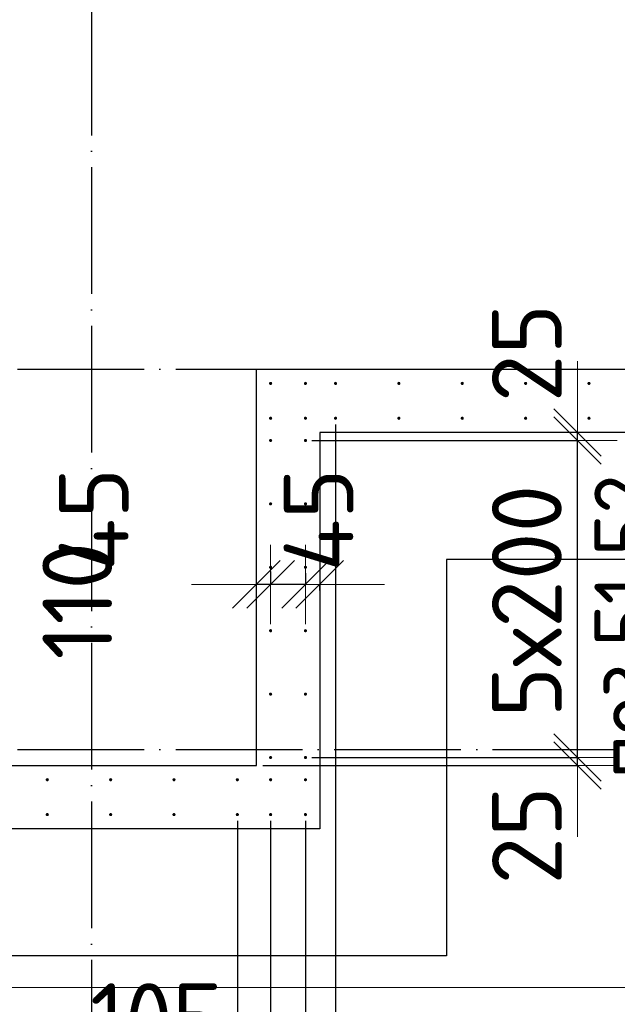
# Model space of a CAD drawing. Header units: millimetres. Extents: x 123094 to 184385, y 26948 to 48500.
# Tile 54 of 104: x 152713 to 154600, y 29197 to 32302. Entities that reach past the tile are written whole.
import ezdxf

# ---------------------------------------------------------------- set-up
doc = ezdxf.new("R2010")
doc.units = ezdxf.units.MM
doc.header["$PDMODE"] = 65
doc.linetypes.add('______11', pattern=[500, 400, -50, 0, -50])
doc.linetypes.add('______5', pattern=[1100, 800, -100, 100, -100])
for name, color, linetype, lineweight in [('Standard', 7, 'Continuous', 25), ('Арм.стержн. Выпуски', 180, 'Continuous', 35), ('Размерная линия_ общее', 7, 'Continuous', 13), ('Стена_ общее', 7, 'Continuous', 35), ('Фундамент_ общее', 7, 'Continuous', 35)]:
    doc.layers.add(name, color=color, linetype=linetype, lineweight=lineweight)
doc.layers.add('Осевая линия_ общее', color=7, linetype='______5', lineweight=13, true_color=0xa0a0a0)
doc.styles.add('ISOCPEUR', font='ISOCPEUR')
doc.dimstyles.new('DIMSTYLE_3', dxfattribs={"dimtxt": 220, "dimasz": 250, "dimexe": 0, "dimexo": 0, "dimgap": 110, "dimtad": 2, "dimdec": 0, "dimrnd": 5, "dimzin": 12, "dimdsep": 46, "dimtxsty": 'ISOCPEUR', "dimblk1": 'ALL_ML_STRICH', "dimblk2": 'ALL_ML_STRICH', "dimsah": 1, "dimcen": 0, "dimclrd": 7, "dimclre": 256, "dimclrt": 7, "dimadec": 0, "dimazin": 0, "dimtfac": 1, "dimtdec": 0, "dimtix": 1, "dimtmove": 2, "dimatfit": 3, "dimfxl": 0, "dimtzin": 0, "dimlwd": 0, "dimlwe": -3, "dimarcsym": 0})
doc.dimstyles.new('DIMSTYLE_5', dxfattribs={"dimtxt": 220, "dimasz": 250, "dimexe": 0, "dimexo": 0, "dimgap": 110, "dimtad": 2, "dimdec": 0, "dimrnd": 5, "dimzin": 12, "dimdsep": 46, "dimtxsty": 'ISOCPEUR', "dimblk1": 'ALL_ML_STRICH', "dimblk2": 'ALL_ML_STRICH', "dimsah": 1, "dimcen": 0, "dimclrd": 7, "dimclre": 256, "dimclrt": 7, "dimadec": 0, "dimazin": 0, "dimtfac": 1, "dimtdec": 0, "dimtix": 1, "dimtmove": 2, "dimatfit": 3, "dimfxl": 0, "dimtvp": 1.2, "dimtzin": 0, "dimlwd": 0, "dimlwe": -3, "dimarcsym": 0})
doc.dimstyles.new('DIMSTYLE_7', dxfattribs={"dimtxt": 220, "dimasz": 250, "dimexe": 0, "dimexo": 0, "dimgap": 110, "dimtad": 0, "dimdec": 0, "dimrnd": 5, "dimzin": 12, "dimdsep": 46, "dimtxsty": 'ISOCPEUR', "dimblk1": 'ALL_ML_STRICH', "dimblk2": 'ALL_ML_STRICH', "dimsah": 1, "dimcen": 0, "dimclrd": 7, "dimclre": 256, "dimclrt": 7, "dimadec": 0, "dimazin": 0, "dimtfac": 1, "dimtdec": 0, "dimtix": 1, "dimtmove": 2, "dimatfit": 3, "dimfxl": 0, "dimtvp": 1.2, "dimtzin": 0, "dimlwd": 0, "dimlwe": -3, "dimarcsym": 0})
doc.dimstyles.new('DIMSTYLE_9', dxfattribs={"dimtxt": 220, "dimasz": 250, "dimexe": 0, "dimexo": 0, "dimgap": 110, "dimtad": 2, "dimdec": 0, "dimrnd": 5, "dimzin": 12, "dimdsep": 46, "dimtxsty": 'ISOCPEUR', "dimblk1": 'ALL_ML_STRICH', "dimblk2": 'ALL_ML_STRICH', "dimsah": 1, "dimcen": 0, "dimsd1": 1, "dimsd2": 1, "dimclrd": 7, "dimclre": 256, "dimclrt": 7, "dimadec": 0, "dimazin": 0, "dimtfac": 1, "dimtdec": 0, "dimtix": 1, "dimtmove": 2, "dimatfit": 3, "dimfxl": 0, "dimtvp": 1.2, "dimtzin": 0, "dimlwd": 0, "dimlwe": -3, "dimarcsym": 0})

# ---------------------------------------------------------------- blocks, each defined once
blk = doc.blocks.new('ALL_ML_STRICH')
at = {"color": 0, "linetype": 'ByBlock', "lineweight": -2}
for p, q in [((0, -0.5), (0, 0.5)), ((-0.3, -0.3), (0.3, 0.3)), ((-1, 0), (0.5, 0))]:
    blk.add_line(p, q, dxfattribs=at)
blk = doc.blocks.new('*D143')
at = {"layer": 'DEFPOINTS', "color": 7, "linetype": 'Continuous', "lineweight": 13, "transparency": 33554687}
for p in [(153615, 30576.3), (153660, 30520.9), (153660, 30481.6)]:
    blk.add_point(p, dxfattribs=at)
at = {"layer": 'Размерная линия_ общее', "color": 253, "linetype": 'Continuous', "lineweight": -2, "true_color": 0xa0a0a0, "transparency": 33554687}
for p, q in [((153615, 30556.3), (153615, 30520.9)), ((153660, 30501.6), (153660, 30520.9))]:
    blk.add_line(p, q, dxfattribs=at)
at = {"layer": 'Размерная линия_ общее', "color": 7, "linetype": 'Continuous', "lineweight": -2, "transparency": 33554687}
for p, q in [((153615, 30520.9), (153615, 30520.9)), ((153660, 30520.9), (153660, 30520.9))]:
    blk.add_line(p, q, dxfattribs=at)
at = {"layer": 'Размерная линия_ общее', "color": 7, "linetype": 'Continuous', "lineweight": 13, "transparency": 33554687, "xscale": 250, "yscale": 250, "zscale": 250}
for p, rotation in [((153660, 30520.9), 360), ((153615, 30520.9), 180)]:
    blk.add_blockref('ALL_ML_STRICH', p, dxfattribs=dict(at, rotation=rotation))
at = {"layer": 'Размерная линия_ общее', "color": 7, "linetype": 'Continuous', "lineweight": 13, "transparency": 33554687, "insert": (153656.4, 30724.4), "char_height": 220, "width": 440, "attachment_point": 5, "rotation": 90, "style": 'ISOCPEUR'}
blk.add_mtext('\\A1;{45}', dxfattribs=at)
blk = doc.blocks.new('*D144')
at = {"layer": 'DEFPOINTS', "color": 7, "linetype": 'Continuous', "lineweight": 13, "transparency": 33554687}
for p in [(153505, 30581.3), (153615, 30576.3), (153615, 30520.9)]:
    blk.add_point(p, dxfattribs=at)
at = {"layer": 'Размерная линия_ общее', "color": 253, "linetype": 'Continuous', "lineweight": -2, "true_color": 0xa0a0a0, "transparency": 33554687}
for p, q in [((153505, 30561.3), (153505, 30520.9)), ((153615, 30556.3), (153615, 30520.9))]:
    blk.add_line(p, q, dxfattribs=at)
at = {"layer": 'Размерная линия_ общее', "color": 7, "linetype": 'Continuous', "lineweight": -2, "transparency": 33554687}
blk.add_line((153615, 30520.9), (153505, 30520.9), dxfattribs=at)
at = {"layer": 'Размерная линия_ общее', "color": 7, "linetype": 'Continuous', "lineweight": 13, "transparency": 33554687, "xscale": 250, "yscale": 250, "zscale": 250}
for p, rotation in [((153615, 30520.9), 360), ((153505, 30520.9), 180)]:
    blk.add_blockref('ALL_ML_STRICH', p, dxfattribs=dict(at, rotation=rotation))
at = {"layer": 'Размерная линия_ общее', "color": 7, "linetype": 'Continuous', "lineweight": 13, "transparency": 33554687, "insert": (152894.8, 30469.4), "char_height": 220, "width": 660, "attachment_point": 5, "rotation": 90, "style": 'ISOCPEUR'}
blk.add_mtext('\\A1;{110}', dxfattribs=at)
blk = doc.blocks.new('*D145')
at = {"layer": 'DEFPOINTS', "color": 7, "linetype": 'Continuous', "lineweight": 13, "transparency": 33554687}
for p in [(153505, 30581.3), (153505, 30520.9), (153460, 30492.4)]:
    blk.add_point(p, dxfattribs=at)
at = {"layer": 'Размерная линия_ общее', "color": 253, "linetype": 'Continuous', "lineweight": -2, "true_color": 0xa0a0a0, "transparency": 33554687}
for p, q in [((153505, 30561.3), (153505, 30520.9)), ((153460, 30512.4), (153460, 30520.9))]:
    blk.add_line(p, q, dxfattribs=at)
at = {"layer": 'Размерная линия_ общее', "color": 7, "linetype": 'Continuous', "lineweight": -2, "transparency": 33554687}
blk.add_line((153505, 30520.9), (153460, 30520.9), dxfattribs=at)
at = {"layer": 'Размерная линия_ общее', "color": 7, "linetype": 'Continuous', "lineweight": 13, "transparency": 33554687, "xscale": 250, "yscale": 250, "zscale": 250}
for p, rotation in [((153505, 30520.9), 360), ((153460, 30520.9), 180)]:
    blk.add_blockref('ALL_ML_STRICH', p, dxfattribs=dict(at, rotation=rotation))
at = {"layer": 'Размерная линия_ общее', "color": 7, "linetype": 'Continuous', "lineweight": 13, "transparency": 33554687, "insert": (152946.6, 30726.1), "char_height": 220, "width": 440, "attachment_point": 5, "rotation": 90, "style": 'ISOCPEUR'}
blk.add_mtext('\\A1;{45}', dxfattribs=at)
blk = doc.blocks.new('*D155')
at = {"layer": 'DEFPOINTS', "color": 7, "linetype": 'Continuous', "lineweight": 13, "transparency": 33554687}
for p in [(153615, 29975), (153460, 29950), (154473.8, 29950)]:
    blk.add_point(p, dxfattribs=at)
at = {"layer": 'Размерная линия_ общее', "color": 253, "linetype": 'Continuous', "lineweight": -2, "true_color": 0xa0a0a0, "transparency": 33554687}
for p, q in [((153635, 29975), (154473.8, 29975)), ((153480, 29950), (154473.8, 29950))]:
    blk.add_line(p, q, dxfattribs=at)
at = {"layer": 'Размерная линия_ общее', "color": 7, "linetype": 'Continuous', "lineweight": -2, "transparency": 33554687}
blk.add_line((154473.8, 29950), (154473.8, 29975), dxfattribs=at)
at = {"layer": 'Размерная линия_ общее', "color": 7, "linetype": 'Continuous', "lineweight": 13, "transparency": 33554687, "xscale": 250, "yscale": 250, "zscale": 250}
for p, rotation in [((154473.8, 29950), 270), ((154473.8, 29975), 90)]:
    blk.add_blockref('ALL_ML_STRICH', p, dxfattribs=dict(at, rotation=rotation))
at = {"layer": 'Размерная линия_ общее', "color": 7, "linetype": 'Continuous', "lineweight": 13, "transparency": 33554687, "insert": (154314.1, 29729.5), "char_height": 220, "width": 440, "attachment_point": 5, "rotation": 90, "style": 'ISOCPEUR'}
blk.add_mtext('\\A1;{25}', dxfattribs=at)
blk = doc.blocks.new('*D156')
at = {"layer": 'DEFPOINTS', "color": 7, "linetype": 'Continuous', "lineweight": 13, "transparency": 33554687}
for p in [(153615, 30975), (153615, 29975), (154473.8, 29975)]:
    blk.add_point(p, dxfattribs=at)
at = {"layer": 'Размерная линия_ общее', "color": 253, "linetype": 'Continuous', "lineweight": -2, "true_color": 0xa0a0a0, "transparency": 33554687}
for p, q in [((153635, 30975), (154473.8, 30975)), ((153635, 29975), (154473.8, 29975))]:
    blk.add_line(p, q, dxfattribs=at)
at = {"layer": 'Размерная линия_ общее', "color": 7, "linetype": 'Continuous', "lineweight": -2, "transparency": 33554687}
blk.add_line((154473.8, 29975), (154473.8, 30975), dxfattribs=at)
at = {"layer": 'Размерная линия_ общее', "color": 7, "linetype": 'Continuous', "lineweight": 13, "transparency": 33554687, "xscale": 250, "yscale": 250, "zscale": 250}
for p, rotation in [((154473.8, 30975), 90), ((154473.8, 29975), 270)]:
    blk.add_blockref('ALL_ML_STRICH', p, dxfattribs=dict(at, rotation=rotation))
at = {"layer": 'Размерная линия_ общее', "color": 7, "linetype": 'Continuous', "lineweight": 13, "transparency": 33554687, "insert": (154203.8, 30101), "char_height": 220, "width": 11, "attachment_point": 1, "rotation": 90, "line_spacing_factor": 0.60241, "style": 'ISOCPEUR'}
blk.add_mtext('5х200', dxfattribs=at)
blk = doc.blocks.new('*D157')
at = {"layer": 'DEFPOINTS', "color": 7, "linetype": 'Continuous', "lineweight": 13, "transparency": 33554687}
for p in [(154105.3, 31000), (153615, 30975), (154473.8, 30975)]:
    blk.add_point(p, dxfattribs=at)
at = {"layer": 'Размерная линия_ общее', "color": 253, "linetype": 'Continuous', "lineweight": -2, "true_color": 0xa0a0a0, "transparency": 33554687}
for p, q in [((154473.8, 31000), (154473.8, 31000)), ((153635, 30975), (154473.8, 30975))]:
    blk.add_line(p, q, dxfattribs=at)
at = {"layer": 'Размерная линия_ общее', "color": 7, "linetype": 'Continuous', "lineweight": -2, "transparency": 33554687}
blk.add_line((154473.8, 30975), (154473.8, 31000), dxfattribs=at)
at = {"layer": 'Размерная линия_ общее', "color": 7, "linetype": 'Continuous', "lineweight": 13, "transparency": 33554687, "xscale": 250, "yscale": 250, "zscale": 250}
for p, rotation in [((154473.8, 30975), 270), ((154473.8, 31000), 90)]:
    blk.add_blockref('ALL_ML_STRICH', p, dxfattribs=dict(at, rotation=rotation))
at = {"layer": 'Размерная линия_ общее', "color": 7, "linetype": 'Continuous', "lineweight": 13, "transparency": 33554687, "insert": (154313.7, 31250.8), "char_height": 220, "width": 440, "attachment_point": 5, "rotation": 90, "style": 'ISOCPEUR'}
blk.add_mtext('\\A1;{25}', dxfattribs=at)
blk = doc.blocks.new('*D356')
at = {"layer": 'DEFPOINTS', "color": 7, "linetype": 'Continuous', "lineweight": 13, "transparency": 33554687}
for p in [(149800, 29795), (153400, 29795), (149800, 28639)]:
    blk.add_point(p, dxfattribs=at)
at = {"layer": 'Размерная линия_ общее', "color": 253, "linetype": 'Continuous', "lineweight": -2, "true_color": 0xa0a0a0, "transparency": 33554687}
for p, q in [((149800, 29775), (149800, 28639)), ((153400, 29775), (153400, 28639))]:
    blk.add_line(p, q, dxfattribs=at)
at = {"layer": 'Размерная линия_ общее', "color": 7, "linetype": 'Continuous', "lineweight": -2, "transparency": 33554687}
blk.add_line((149800, 28639), (153400, 28639), dxfattribs=at)
at = {"layer": 'Размерная линия_ общее', "color": 7, "linetype": 'Continuous', "lineweight": 13, "transparency": 33554687, "xscale": 250, "yscale": 250, "zscale": 250, "rotation": 180}
blk.add_blockref('ALL_ML_STRICH', (149800, 28639), dxfattribs=at)
at = {"layer": 'Размерная линия_ общее', "color": 7, "linetype": 'Continuous', "lineweight": 13, "transparency": 33554687, "xscale": 250, "yscale": 250, "zscale": 250}
blk.add_blockref('ALL_ML_STRICH', (153400, 28639), dxfattribs=at)
at = {"layer": 'Размерная линия_ общее', "color": 7, "linetype": 'Continuous', "lineweight": 13, "transparency": 33554687, "insert": (150786, 28909), "char_height": 220, "width": 11, "attachment_point": 1, "line_spacing_factor": 0.60241, "style": 'ISOCPEUR'}
blk.add_mtext('18х200=3600', dxfattribs=at)
blk = doc.blocks.new('*D357')
at = {"layer": 'DEFPOINTS', "color": 7, "linetype": 'Continuous', "lineweight": 13, "transparency": 33554687}
for p in [(153400, 29795), (153505, 29795), (153400, 28639)]:
    blk.add_point(p, dxfattribs=at)
at = {"layer": 'Размерная линия_ общее', "color": 253, "linetype": 'Continuous', "lineweight": -2, "true_color": 0xa0a0a0, "transparency": 33554687}
for p, q in [((153400, 29775), (153400, 28639)), ((153505, 29775), (153505, 28639))]:
    blk.add_line(p, q, dxfattribs=at)
at = {"layer": 'Размерная линия_ общее', "color": 7, "linetype": 'Continuous', "lineweight": -2, "transparency": 33554687}
blk.add_line((153400, 28639), (153505, 28639), dxfattribs=at)
at = {"layer": 'Размерная линия_ общее', "color": 7, "linetype": 'Continuous', "lineweight": 13, "transparency": 33554687, "xscale": 250, "yscale": 250, "zscale": 250}
blk.add_blockref('ALL_ML_STRICH', (153505, 28639), dxfattribs=at)
at = {"layer": 'Размерная линия_ общее', "color": 7, "linetype": 'Continuous', "lineweight": 13, "transparency": 33554687, "xscale": 250, "yscale": 250, "zscale": 250, "rotation": 180}
blk.add_blockref('ALL_ML_STRICH', (153400, 28639), dxfattribs=at)
at = {"layer": 'Размерная линия_ общее', "color": 7, "linetype": 'Continuous', "lineweight": 13, "transparency": 33554687, "insert": (153145.5, 29152.9), "char_height": 220, "width": 660, "attachment_point": 5, "style": 'ISOCPEUR'}
blk.add_mtext('\\A1;{105}', dxfattribs=at)
blk = doc.blocks.new('*D358')
at = {"layer": 'DEFPOINTS', "color": 7, "linetype": 'Continuous', "lineweight": 13, "transparency": 33554687}
for p in [(153505, 29795), (153615, 29795), (153505, 28639)]:
    blk.add_point(p, dxfattribs=at)
at = {"layer": 'Размерная линия_ общее', "color": 253, "linetype": 'Continuous', "lineweight": -2, "true_color": 0xa0a0a0, "transparency": 33554687}
for p, q in [((153505, 29775), (153505, 28639)), ((153615, 29775), (153615, 28639))]:
    blk.add_line(p, q, dxfattribs=at)
at = {"layer": 'Размерная линия_ общее', "color": 7, "linetype": 'Continuous', "lineweight": -2, "transparency": 33554687}
blk.add_line((153505, 28639), (153615, 28639), dxfattribs=at)
at = {"layer": 'Размерная линия_ общее', "color": 7, "linetype": 'Continuous', "lineweight": 13, "transparency": 33554687, "xscale": 250, "yscale": 250, "zscale": 250}
blk.add_blockref('ALL_ML_STRICH', (153615, 28639), dxfattribs=at)
at = {"layer": 'Размерная линия_ общее', "color": 7, "linetype": 'Continuous', "lineweight": 13, "transparency": 33554687, "xscale": 250, "yscale": 250, "zscale": 250, "rotation": 180}
blk.add_blockref('ALL_ML_STRICH', (153505, 28639), dxfattribs=at)
at = {"layer": 'Размерная линия_ общее', "color": 7, "linetype": 'Continuous', "lineweight": 13, "transparency": 33554687, "insert": (153339.6, 28469.4), "char_height": 220, "width": 660, "attachment_point": 5, "style": 'ISOCPEUR'}
blk.add_mtext('\\A1;{110}', dxfattribs=at)
blk = doc.blocks.new('*D359')
at = {"layer": 'DEFPOINTS', "color": 7, "linetype": 'Continuous', "lineweight": 13, "transparency": 33554687}
for p in [(153710, 31045), (153615, 29795), (153615, 28639)]:
    blk.add_point(p, dxfattribs=at)
at = {"layer": 'Размерная линия_ общее', "color": 253, "linetype": 'Continuous', "lineweight": -2, "true_color": 0xa0a0a0, "transparency": 33554687}
for p, q in [((153710, 31025), (153710, 28639)), ((153615, 29775), (153615, 28639))]:
    blk.add_line(p, q, dxfattribs=at)
at = {"layer": 'Размерная линия_ общее', "color": 7, "linetype": 'Continuous', "lineweight": -2, "transparency": 33554687}
blk.add_line((153615, 28639), (153710, 28639), dxfattribs=at)
at = {"layer": 'Размерная линия_ общее', "color": 7, "linetype": 'Continuous', "lineweight": 13, "transparency": 33554687, "xscale": 250, "yscale": 250, "zscale": 250}
blk.add_blockref('ALL_ML_STRICH', (153710, 28639), dxfattribs=at)
at = {"layer": 'Размерная линия_ общее', "color": 7, "linetype": 'Continuous', "lineweight": 13, "transparency": 33554687, "xscale": 250, "yscale": 250, "zscale": 250, "rotation": 180}
blk.add_blockref('ALL_ML_STRICH', (153615, 28639), dxfattribs=at)
at = {"layer": 'Размерная линия_ общее', "color": 7, "linetype": 'Continuous', "lineweight": 13, "transparency": 33554687, "insert": (154009.4, 28465.7), "char_height": 220, "width": 440, "attachment_point": 5, "style": 'ISOCPEUR'}
blk.add_mtext('\\A1;{95}', dxfattribs=at)
blk = doc.blocks.new('*D360')
at = {"layer": 'DEFPOINTS', "color": 7, "linetype": 'Continuous', "lineweight": 13, "transparency": 33554687}
for p in [(153710, 31045), (156710, 31045), (153710, 28639)]:
    blk.add_point(p, dxfattribs=at)
at = {"layer": 'Размерная линия_ общее', "color": 253, "linetype": 'Continuous', "lineweight": -2, "true_color": 0xa0a0a0, "transparency": 33554687}
for p, q in [((153710, 31025), (153710, 28639)), ((156710, 31025), (156710, 28639))]:
    blk.add_line(p, q, dxfattribs=at)
at = {"layer": 'Размерная линия_ общее', "color": 7, "linetype": 'Continuous', "lineweight": -2, "transparency": 33554687}
blk.add_line((153710, 28639), (156710, 28639), dxfattribs=at)
at = {"layer": 'Размерная линия_ общее', "color": 7, "linetype": 'Continuous', "lineweight": 13, "transparency": 33554687, "xscale": 250, "yscale": 250, "zscale": 250, "rotation": 180}
blk.add_blockref('ALL_ML_STRICH', (153710, 28639), dxfattribs=at)
at = {"layer": 'Размерная линия_ общее', "color": 7, "linetype": 'Continuous', "lineweight": 13, "transparency": 33554687, "xscale": 250, "yscale": 250, "zscale": 250}
blk.add_blockref('ALL_ML_STRICH', (156710, 28639), dxfattribs=at)
at = {"layer": 'Размерная линия_ общее', "color": 7, "linetype": 'Continuous', "lineweight": 13, "transparency": 33554687, "insert": (154396, 28909), "char_height": 220, "width": 11, "attachment_point": 1, "line_spacing_factor": 0.60241, "style": 'ISOCPEUR'}
blk.add_mtext('15х200=3000', dxfattribs=at)

msp = doc.modelspace()

# ---------------------------------------------------------------- hatches: boundary and pattern name
at = {"layer": 'Арм.стержн. Выпуски', "linetype": 'Continuous', "lineweight": 35, "transparency": 33554687}
for points in [[(153510, 31155), (153509.6, 31156.9), (153508.5, 31158.5), (153506.9, 31159.6), (153505, 31160), (153503.1, 31159.6), (153501.5, 31158.5), (153500.4, 31156.9), (153500, 31155), (153500.4, 31153.1), (153501.5, 31151.5), (153503.1, 31150.4), (153505, 31150), (153506.9, 31150.4), (153508.5, 31151.5), (153509.6, 31153.1)], [(153620, 31155), (153619.6, 31156.9), (153618.5, 31158.5), (153616.9, 31159.6), (153615, 31160), (153613.1, 31159.6), (153611.5, 31158.5), (153610.4, 31156.9), (153610, 31155), (153610.4, 31153.1), (153611.5, 31151.5), (153613.1, 31150.4), (153615, 31150), (153616.9, 31150.4), (153618.5, 31151.5), (153619.6, 31153.1)], [(153715, 31155), (153714.6, 31156.9), (153713.5, 31158.5), (153711.9, 31159.6), (153710, 31160), (153708.1, 31159.6), (153706.5, 31158.5), (153705.4, 31156.9), (153705, 31155), (153705.4, 31153.1), (153706.5, 31151.5), (153708.1, 31150.4), (153710, 31150), (153711.9, 31150.4), (153713.5, 31151.5), (153714.6, 31153.1)], [(153915, 31155), (153914.6, 31156.9), (153913.5, 31158.5), (153911.9, 31159.6), (153910, 31160), (153908.1, 31159.6), (153906.5, 31158.5), (153905.4, 31156.9), (153905, 31155), (153905.4, 31153.1), (153906.5, 31151.5), (153908.1, 31150.4), (153910, 31150), (153911.9, 31150.4), (153913.5, 31151.5), (153914.6, 31153.1)], [(154115, 31155), (154114.6, 31156.9), (154113.5, 31158.5), (154111.9, 31159.6), (154110, 31160), (154108.1, 31159.6), (154106.5, 31158.5), (154105.4, 31156.9), (154105, 31155), (154105.4, 31153.1), (154106.5, 31151.5), (154108.1, 31150.4), (154110, 31150), (154111.9, 31150.4), (154113.5, 31151.5), (154114.6, 31153.1)], [(154315, 31155), (154314.6, 31156.9), (154313.5, 31158.5), (154311.9, 31159.6), (154310, 31160), (154308.1, 31159.6), (154306.5, 31158.5), (154305.4, 31156.9), (154305, 31155), (154305.4, 31153.1), (154306.5, 31151.5), (154308.1, 31150.4), (154310, 31150), (154311.9, 31150.4), (154313.5, 31151.5), (154314.6, 31153.1)], [(154515, 31155), (154514.6, 31156.9), (154513.5, 31158.5), (154511.9, 31159.6), (154510, 31160), (154508.1, 31159.6), (154506.5, 31158.5), (154505.4, 31156.9), (154505, 31155), (154505.4, 31153.1), (154506.5, 31151.5), (154508.1, 31150.4), (154510, 31150), (154511.9, 31150.4), (154513.5, 31151.5), (154514.6, 31153.1)], [(153510, 31045), (153509.6, 31046.9), (153508.5, 31048.5), (153506.9, 31049.6), (153505, 31050), (153503.1, 31049.6), (153501.5, 31048.5), (153500.4, 31046.9), (153500, 31045), (153500.4, 31043.1), (153501.5, 31041.5), (153503.1, 31040.4), (153505, 31040), (153506.9, 31040.4), (153508.5, 31041.5), (153509.6, 31043.1)], [(153620, 31045), (153619.6, 31046.9), (153618.5, 31048.5), (153616.9, 31049.6), (153615, 31050), (153613.1, 31049.6), (153611.5, 31048.5), (153610.4, 31046.9), (153610, 31045), (153610.4, 31043.1), (153611.5, 31041.5), (153613.1, 31040.4), (153615, 31040), (153616.9, 31040.4), (153618.5, 31041.5), (153619.6, 31043.1)], [(153715, 31045), (153714.6, 31046.9), (153713.5, 31048.5), (153711.9, 31049.6), (153710, 31050), (153708.1, 31049.6), (153706.5, 31048.5), (153705.4, 31046.9), (153705, 31045), (153705.4, 31043.1), (153706.5, 31041.5), (153708.1, 31040.4), (153710, 31040), (153711.9, 31040.4), (153713.5, 31041.5), (153714.6, 31043.1)], [(153915, 31045), (153914.6, 31046.9), (153913.5, 31048.5), (153911.9, 31049.6), (153910, 31050), (153908.1, 31049.6), (153906.5, 31048.5), (153905.4, 31046.9), (153905, 31045), (153905.4, 31043.1), (153906.5, 31041.5), (153908.1, 31040.4), (153910, 31040), (153911.9, 31040.4), (153913.5, 31041.5), (153914.6, 31043.1)], [(154115, 31045), (154114.6, 31046.9), (154113.5, 31048.5), (154111.9, 31049.6), (154110, 31050), (154108.1, 31049.6), (154106.5, 31048.5), (154105.4, 31046.9), (154105, 31045), (154105.4, 31043.1), (154106.5, 31041.5), (154108.1, 31040.4), (154110, 31040), (154111.9, 31040.4), (154113.5, 31041.5), (154114.6, 31043.1)], [(154315, 31045), (154314.6, 31046.9), (154313.5, 31048.5), (154311.9, 31049.6), (154310, 31050), (154308.1, 31049.6), (154306.5, 31048.5), (154305.4, 31046.9), (154305, 31045), (154305.4, 31043.1), (154306.5, 31041.5), (154308.1, 31040.4), (154310, 31040), (154311.9, 31040.4), (154313.5, 31041.5), (154314.6, 31043.1)], [(154515, 31045), (154514.6, 31046.9), (154513.5, 31048.5), (154511.9, 31049.6), (154510, 31050), (154508.1, 31049.6), (154506.5, 31048.5), (154505.4, 31046.9), (154505, 31045), (154505.4, 31043.1), (154506.5, 31041.5), (154508.1, 31040.4), (154510, 31040), (154511.9, 31040.4), (154513.5, 31041.5), (154514.6, 31043.1)], [(153510, 30975), (153509.6, 30976.9), (153508.5, 30978.5), (153506.9, 30979.6), (153505, 30980), (153503.1, 30979.6), (153501.5, 30978.5), (153500.4, 30976.9), (153500, 30975), (153500.4, 30973.1), (153501.5, 30971.5), (153503.1, 30970.4), (153505, 30970), (153506.9, 30970.4), (153508.5, 30971.5), (153509.6, 30973.1)], [(153620, 30975), (153619.6, 30976.9), (153618.5, 30978.5), (153616.9, 30979.6), (153615, 30980), (153613.1, 30979.6), (153611.5, 30978.5), (153610.4, 30976.9), (153610, 30975), (153610.4, 30973.1), (153611.5, 30971.5), (153613.1, 30970.4), (153615, 30970), (153616.9, 30970.4), (153618.5, 30971.5), (153619.6, 30973.1)], [(153510, 30775), (153509.6, 30776.9), (153508.5, 30778.5), (153506.9, 30779.6), (153505, 30780), (153503.1, 30779.6), (153501.5, 30778.5), (153500.4, 30776.9), (153500, 30775), (153500.4, 30773.1), (153501.5, 30771.5), (153503.1, 30770.4), (153505, 30770), (153506.9, 30770.4), (153508.5, 30771.5), (153509.6, 30773.1)], [(153620, 30775), (153619.6, 30776.9), (153618.5, 30778.5), (153616.9, 30779.6), (153615, 30780), (153613.1, 30779.6), (153611.5, 30778.5), (153610.4, 30776.9), (153610, 30775), (153610.4, 30773.1), (153611.5, 30771.5), (153613.1, 30770.4), (153615, 30770), (153616.9, 30770.4), (153618.5, 30771.5), (153619.6, 30773.1)], [(153510, 30575), (153509.6, 30576.9), (153508.5, 30578.5), (153506.9, 30579.6), (153505, 30580), (153503.1, 30579.6), (153501.5, 30578.5), (153500.4, 30576.9), (153500, 30575), (153500.4, 30573.1), (153501.5, 30571.5), (153503.1, 30570.4), (153505, 30570), (153506.9, 30570.4), (153508.5, 30571.5), (153509.6, 30573.1)], [(153620, 30575), (153619.6, 30576.9), (153618.5, 30578.5), (153616.9, 30579.6), (153615, 30580), (153613.1, 30579.6), (153611.5, 30578.5), (153610.4, 30576.9), (153610, 30575), (153610.4, 30573.1), (153611.5, 30571.5), (153613.1, 30570.4), (153615, 30570), (153616.9, 30570.4), (153618.5, 30571.5), (153619.6, 30573.1)], [(153510, 30375), (153509.6, 30376.9), (153508.5, 30378.5), (153506.9, 30379.6), (153505, 30380), (153503.1, 30379.6), (153501.5, 30378.5), (153500.4, 30376.9), (153500, 30375), (153500.4, 30373.1), (153501.5, 30371.5), (153503.1, 30370.4), (153505, 30370), (153506.9, 30370.4), (153508.5, 30371.5), (153509.6, 30373.1)], [(153620, 30375), (153619.6, 30376.9), (153618.5, 30378.5), (153616.9, 30379.6), (153615, 30380), (153613.1, 30379.6), (153611.5, 30378.5), (153610.4, 30376.9), (153610, 30375), (153610.4, 30373.1), (153611.5, 30371.5), (153613.1, 30370.4), (153615, 30370), (153616.9, 30370.4), (153618.5, 30371.5), (153619.6, 30373.1)], [(153510, 30175), (153509.6, 30176.9), (153508.5, 30178.5), (153506.9, 30179.6), (153505, 30180), (153503.1, 30179.6), (153501.5, 30178.5), (153500.4, 30176.9), (153500, 30175), (153500.4, 30173.1), (153501.5, 30171.5), (153503.1, 30170.4), (153505, 30170), (153506.9, 30170.4), (153508.5, 30171.5), (153509.6, 30173.1)], [(153620, 30175), (153619.6, 30176.9), (153618.5, 30178.5), (153616.9, 30179.6), (153615, 30180), (153613.1, 30179.6), (153611.5, 30178.5), (153610.4, 30176.9), (153610, 30175), (153610.4, 30173.1), (153611.5, 30171.5), (153613.1, 30170.4), (153615, 30170), (153616.9, 30170.4), (153618.5, 30171.5), (153619.6, 30173.1)], [(153510, 29975), (153509.6, 29976.9), (153508.5, 29978.5), (153506.9, 29979.6), (153505, 29980), (153503.1, 29979.6), (153501.5, 29978.5), (153500.4, 29976.9), (153500, 29975), (153500.4, 29973.1), (153501.5, 29971.5), (153503.1, 29970.4), (153505, 29970), (153506.9, 29970.4), (153508.5, 29971.5), (153509.6, 29973.1)], [(153620, 29975), (153619.6, 29976.9), (153618.5, 29978.5), (153616.9, 29979.6), (153615, 29980), (153613.1, 29979.6), (153611.5, 29978.5), (153610.4, 29976.9), (153610, 29975), (153610.4, 29973.1), (153611.5, 29971.5), (153613.1, 29970.4), (153615, 29970), (153616.9, 29970.4), (153618.5, 29971.5), (153619.6, 29973.1)], [(152805, 29905), (152804.6, 29906.9), (152803.5, 29908.5), (152801.9, 29909.6), (152800, 29910), (152798.1, 29909.6), (152796.5, 29908.5), (152795.4, 29906.9), (152795, 29905), (152795.4, 29903.1), (152796.5, 29901.5), (152798.1, 29900.4), (152800, 29900), (152801.9, 29900.4), (152803.5, 29901.5), (152804.6, 29903.1)], [(153005, 29905), (153004.6, 29906.9), (153003.5, 29908.5), (153001.9, 29909.6), (153000, 29910), (152998.1, 29909.6), (152996.5, 29908.5), (152995.4, 29906.9), (152995, 29905), (152995.4, 29903.1), (152996.5, 29901.5), (152998.1, 29900.4), (153000, 29900), (153001.9, 29900.4), (153003.5, 29901.5), (153004.6, 29903.1)], [(153205, 29905), (153204.6, 29906.9), (153203.5, 29908.5), (153201.9, 29909.6), (153200, 29910), (153198.1, 29909.6), (153196.5, 29908.5), (153195.4, 29906.9), (153195, 29905), (153195.4, 29903.1), (153196.5, 29901.5), (153198.1, 29900.4), (153200, 29900), (153201.9, 29900.4), (153203.5, 29901.5), (153204.6, 29903.1)], [(153405, 29905), (153404.6, 29906.9), (153403.5, 29908.5), (153401.9, 29909.6), (153400, 29910), (153398.1, 29909.6), (153396.5, 29908.5), (153395.4, 29906.9), (153395, 29905), (153395.4, 29903.1), (153396.5, 29901.5), (153398.1, 29900.4), (153400, 29900), (153401.9, 29900.4), (153403.5, 29901.5), (153404.6, 29903.1)], [(153510, 29905), (153509.6, 29906.9), (153508.5, 29908.5), (153506.9, 29909.6), (153505, 29910), (153503.1, 29909.6), (153501.5, 29908.5), (153500.4, 29906.9), (153500, 29905), (153500.4, 29903.1), (153501.5, 29901.5), (153503.1, 29900.4), (153505, 29900), (153506.9, 29900.4), (153508.5, 29901.5), (153509.6, 29903.1)], [(153620, 29905), (153619.6, 29906.9), (153618.5, 29908.5), (153616.9, 29909.6), (153615, 29910), (153613.1, 29909.6), (153611.5, 29908.5), (153610.4, 29906.9), (153610, 29905), (153610.4, 29903.1), (153611.5, 29901.5), (153613.1, 29900.4), (153615, 29900), (153616.9, 29900.4), (153618.5, 29901.5), (153619.6, 29903.1)], [(152805, 29795), (152804.6, 29796.9), (152803.5, 29798.5), (152801.9, 29799.6), (152800, 29800), (152798.1, 29799.6), (152796.5, 29798.5), (152795.4, 29796.9), (152795, 29795), (152795.4, 29793.1), (152796.5, 29791.5), (152798.1, 29790.4), (152800, 29790), (152801.9, 29790.4), (152803.5, 29791.5), (152804.6, 29793.1)], [(153005, 29795), (153004.6, 29796.9), (153003.5, 29798.5), (153001.9, 29799.6), (153000, 29800), (152998.1, 29799.6), (152996.5, 29798.5), (152995.4, 29796.9), (152995, 29795), (152995.4, 29793.1), (152996.5, 29791.5), (152998.1, 29790.4), (153000, 29790), (153001.9, 29790.4), (153003.5, 29791.5), (153004.6, 29793.1)], [(153205, 29795), (153204.6, 29796.9), (153203.5, 29798.5), (153201.9, 29799.6), (153200, 29800), (153198.1, 29799.6), (153196.5, 29798.5), (153195.4, 29796.9), (153195, 29795), (153195.4, 29793.1), (153196.5, 29791.5), (153198.1, 29790.4), (153200, 29790), (153201.9, 29790.4), (153203.5, 29791.5), (153204.6, 29793.1)], [(153405, 29795), (153404.6, 29796.9), (153403.5, 29798.5), (153401.9, 29799.6), (153400, 29800), (153398.1, 29799.6), (153396.5, 29798.5), (153395.4, 29796.9), (153395, 29795), (153395.4, 29793.1), (153396.5, 29791.5), (153398.1, 29790.4), (153400, 29790), (153401.9, 29790.4), (153403.5, 29791.5), (153404.6, 29793.1)], [(153510, 29795), (153509.6, 29796.9), (153508.5, 29798.5), (153506.9, 29799.6), (153505, 29800), (153503.1, 29799.6), (153501.5, 29798.5), (153500.4, 29796.9), (153500, 29795), (153500.4, 29793.1), (153501.5, 29791.5), (153503.1, 29790.4), (153505, 29790), (153506.9, 29790.4), (153508.5, 29791.5), (153509.6, 29793.1)], [(153620, 29795), (153619.6, 29796.9), (153618.5, 29798.5), (153616.9, 29799.6), (153615, 29800), (153613.1, 29799.6), (153611.5, 29798.5), (153610.4, 29796.9), (153610, 29795), (153610.4, 29793.1), (153611.5, 29791.5), (153613.1, 29790.4), (153615, 29790), (153616.9, 29790.4), (153618.5, 29791.5), (153619.6, 29793.1)]]:
    msp.add_hatch(color=4, dxfattribs=at).paths.add_polyline_path(points)

# ---------------------------------------------------------------- linework, layer by layer
at = {"layer": 'Standard', "color": 7, "linetype": 'Continuous', "lineweight": 13, "transparency": 33554687}
msp.add_lwpolyline([(125100, 29250), (167980, 29250), (167980, 48500), (125100, 48500), (125100, 29250)], dxfattribs=at)
at = {"layer": 'Осевая линия_ общее', "color": 253, "linetype": '______11', "lineweight": -3, "true_color": 0xa0a0a0, "transparency": 33554687}
for p, q in [((152940, 46340), (152940, 27662.1)), ((125200, 31200), (169325.4, 31200)), ((125200, 30000), (169325.4, 30000))]:
    msp.add_line(p, q, dxfattribs=at)
at = {"layer": 'Стена_ общее', "color": 7, "linetype": 'Continuous', "lineweight": 25, "transparency": 33554687}
for p, q in [((153460, 29950), (153460, 31200)), ((153460, 31200), (153660, 31200)), ((153460, 29950), (153460, 31200)), ((153460, 31200), (153660, 31200)), ((153660, 31200), (156760, 31200)), ((153660, 31200), (156760, 31200)), ((160060, 31000), (153660, 31000)), ((153660, 31000), (153660, 29950)), ((160060, 31000), (153660, 31000)), ((153660, 31000), (153660, 29950)), ((149740, 29950), (153460, 29950)), ((149740, 29950), (153460, 29950)), ((153660, 29950), (153660, 29750)), ((153660, 29950), (153660, 29750)), ((153660, 29750), (149740, 29750)), ((153660, 29750), (149740, 29750))]:
    msp.add_line(p, q, dxfattribs=at)
at = {"layer": 'Фундамент_ общее', "color": 7, "lineweight": 25, "transparency": 33554687}
for p, q in [((154060, 30600), (154060, 29350)), ((159660, 30600), (154060, 30600)), ((154060, 29350), (149140, 29350))]:
    msp.add_line(p, q, dxfattribs=at)
at = {"layer": 'Фундамент_ общее', "color": 7, "linetype": 'Continuous', "lineweight": 25, "transparency": 33554687}
for p, q in [((154060, 30600), (154060, 29350)), ((159660, 30600), (154060, 30600)), ((154060, 29350), (149140, 29350))]:
    msp.add_line(p, q, dxfattribs=at)

# ---------------------------------------------------------------- texts
at = {"layer": 'Standard', "color": 7, "linetype": 'Continuous', "lineweight": 13, "transparency": 33554687, "insert": (154773.8, 29906.9), "char_height": 200, "width": 1048.166, "attachment_point": 7, "rotation": 90, "style": 'ISOCPEUR'}
msp.add_mtext('\\A1;{\\fISOCPEUR|i0|b0;\\H200.000000;\\W0.909091;\\C7;поз.51,52}\\P', dxfattribs=at)

# ---------------------------------------------------------------- dimensions: what is measured, and where the dimension line sits
at = {"layer": 'Размерная линия_ общее', "color": 7, "linetype": 'Continuous', "lineweight": 13, "transparency": 33554687}
for base, p1, p2, angle, dimstyle, picture, middle in [((154473.8, 31000), (153635, 30975), (154473.8, 31000), 90, 'DIMSTYLE_5', '*D157', (154313.7, 31250.8)), ((153460, 30520.9), (153505, 30561.3), (153460, 30512.4), 180, 'DIMSTYLE_5', '*D145', (152946.6, 30726.1)), ((153615, 30520.9), (153660, 30501.6), (153615, 30556.3), 180, 'DIMSTYLE_9', '*D143', (153656.4, 30724.4)), ((153505, 30520.9), (153615, 30556.3), (153505, 30561.3), 180, 'DIMSTYLE_5', '*D144', (152894.8, 30469.4)), ((154473.8, 29975), (153480, 29950), (153635, 29975), 90, 'DIMSTYLE_5', '*D155', (154314.1, 29729.5))]:
    dim = msp.add_linear_dim(base=base, p1=p1, p2=p2, angle=angle, dimstyle=dimstyle, override={"dimpost": '<>', "dimclrd": 7, "dimclre": 253, "dimclrt": 7, "dimlwd": 0, "dimlwe": 65533}, dxfattribs=at)
    dim.commit()
    dim.dimension.update_dxf_attribs({"geometry": picture, "text_midpoint": middle, "dimtype": 160})
dim = msp.add_linear_dim(base=(154473.8, 30975), p1=(153635, 29975), p2=(153635, 30975), angle=90, text='5х200', dimstyle='DIMSTYLE_3', override={"dimpost": '<>', "dimclrd": 7, "dimclre": 253, "dimclrt": 7, "dimlwd": 0, "dimlwe": 65533}, dxfattribs=at)
dim.commit()
dim.dimension.update_dxf_attribs({"geometry": '*D156', "text_midpoint": (154363.8, 30475), "dimtype": 160})
for base, p1, p2, dimstyle, picture, middle in [((153710, 28639), (153615, 29775), (153710, 31025), 'DIMSTYLE_7', '*D359', (154009.4, 28465.7)), ((153505, 28639), (153400, 29775), (153505, 29775), 'DIMSTYLE_5', '*D357', (153145.5, 29152.9)), ((153615, 28639), (153505, 29775), (153615, 29775), 'DIMSTYLE_7', '*D358', (153339.6, 28469.4))]:
    dim = msp.add_linear_dim(base=base, p1=p1, p2=p2, dimstyle=dimstyle, override={"dimpost": '<>', "dimclrd": 7, "dimclre": 253, "dimclrt": 7, "dimlwd": 0, "dimlwe": 65533}, dxfattribs=at)
    dim.commit()
    dim.dimension.update_dxf_attribs({"geometry": picture, "text_midpoint": middle, "dimtype": 160})
for base, p1, p2, text, picture, middle in [((156710, 28639), (153710, 31025), (156710, 31025), '15х200=3000', '*D360', (155210, 28749)), ((153400, 28639), (149800, 29775), (153400, 29775), '18х200=3600', '*D356', (151600, 28749))]:
    dim = msp.add_linear_dim(base=base, p1=p1, p2=p2, text=text, dimstyle='DIMSTYLE_3', override={"dimpost": '<>', "dimclrd": 7, "dimclre": 253, "dimclrt": 7, "dimlwd": 0, "dimlwe": 65533}, dxfattribs=at)
    dim.commit()
    dim.dimension.update_dxf_attribs({"geometry": picture, "text_midpoint": middle, "dimtype": 160})

doc.saveas('drawing.dxf')
